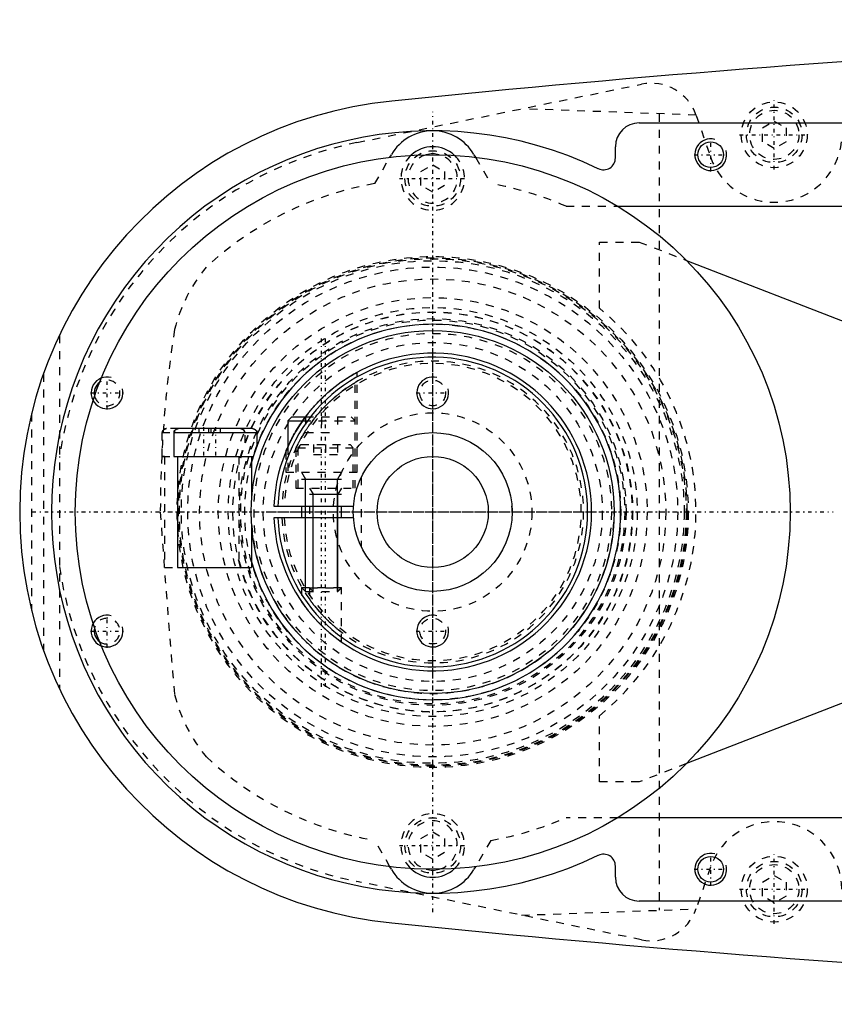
# Model space of a CAD drawing. Extents: x -602 to 139, y -105 to 105.
# Tile 1 of 9: x -602 to -499, y -62 to 62. Entities that reach past the tile are written whole.
import ezdxf

# ---------------------------------------------------------------- set-up
doc = ezdxf.new("R2010")
doc.units = 0
doc.linetypes.add('CENTER', pattern=[1.5, 0.45, -0.5, 0.05, -0.5])
doc.linetypes.add('DASHED', pattern=[2, 1, -1])
for name, color, linetype in [('AM_0', 7, 'CONTINUOUS'), ('AM_10', 7, 'CONTINUOUS'), ('AM_3', 7, 'DASHED'), ('AM_7', 7, 'CENTER')]:
    doc.layers.add(name, color=color, linetype=linetype)

msp = doc.modelspace()

# ---------------------------------------------------------------- linework, layer by layer
at = {"layer": 'AM_0', "color": 7, "linetype": 'CONTINUOUS'}
for p, q in [((-524, 49), (-425, 49)), ((-527, 44.59), (-527, 46)), ((-555.38, 44.68), (-555.19, 45)), ((-544.81, 45), (-544.62, 44.68)), ((-526.7, 38.5), (-433, 38.5)), ((-518.04, 31.68), (-472.56, 13.98)), ((-567.75, 12), (-568.25, 11.5)), ((-568.25, 11.5), (-568.25, 8.18)), ((-568.25, 11.5), (-566.36, 11.5)), ((-567.75, 12), (-566, 12)), ((-582.6, 10), (-582.6, 7)), ((-582.6, 10), (-572.1, 10)), ((-582.5, 10.15), (-582.5, 10.3)), ((-572.69, 10.5), (-582.01, 10.5)), ((-572.15, 10.22), (-572.15, 10)), ((-572.1, 8.42), (-572.1, 10)), ((-582.6, 7), (-572.59, 7)), ((-582.15, 7), (-582.15, -7)), ((-572.8, 7), (-572.8, 1.51)), ((-569.99, 0.75), (-559.97, 0.75)), ((-566.5, 0.75), (-566.5, -0.75)), ((-561.5, -0.75), (-561.5, 0.75)), ((-559.97, -0.75), (-569.99, -0.75)), ((-572.8, -1.51), (-572.8, -7)), ((-582.15, -7), (-572.8, -7)), ((-472.56, -13.98), (-518.04, -31.68)), ((-433, -38.5), (-526.7, -38.5)), ((-527, -46), (-527, -44.59)), ((-555.19, -45), (-555.38, -44.68)), ((-544.62, -44.68), (-544.81, -45)), ((-425, -49), (-524, -49))]:
    msp.add_line(p, q, dxfattribs=at)
for points in [[(-566, 12, 0), (-565.95, 12.07, 0), (-565.85, 12.2, 0), (-565.74, 12.34, 0), (-565.69, 12.4, 0), (-565.64, 12.47, 0), (-565.53, 12.6, 0), (-565.42, 12.73, 0), (-565.31, 12.86, 0), (-565.2, 12.99, 0), (-565.09, 13.12, 0), (-565.04, 13.19, 0), (-564.98, 13.25, 0), (-564.87, 13.38, 0), (-564.75, 13.5, 0), (-564.64, 13.63, 0), (-564.52, 13.75, 0), (-564.41, 13.87, 0), (-564.35, 13.93, 0), (-564.29, 13.99, 0), (-564.17, 14.11, 0), (-564.06, 14.23, 0), (-564, 14.28, 0)], [(-582.5, 10.15, 0), (-582.5, 10.15, 0), (-582.5, 10.16, 0), (-582.49, 10.16, 0), (-582.49, 10.17, 0)], [(-582.44, 10.27, 0), (-582.43, 10.28, 0), (-582.42, 10.31, 0), (-582.4, 10.33, 0), (-582.39, 10.34, 0), (-582.38, 10.35, 0), (-582.36, 10.37, 0), (-582.34, 10.39, 0), (-582.32, 10.4, 0), (-582.29, 10.42, 0), (-582.27, 10.43, 0), (-582.25, 10.44, 0), (-582.24, 10.45, 0), (-582.22, 10.46, 0), (-582.19, 10.47, 0), (-582.17, 10.48, 0), (-582.14, 10.48, 0), (-582.11, 10.49, 0), (-582.1, 10.49, 0), (-582.08, 10.5, 0), (-582.05, 10.5, 0), (-582.03, 10.5, 0), (-582.01, 10.5, 0)], [(-572.69, 10.5, 0), (-572.68, 10.5, 0), (-572.68, 10.5, 0), (-572.67, 10.5, 0), (-572.66, 10.5, 0), (-572.66, 10.5, 0), (-572.65, 10.5, 0), (-572.65, 10.5, 0), (-572.64, 10.5, 0), (-572.63, 10.5, 0), (-572.62, 10.5, 0), (-572.62, 10.5, 0), (-572.62, 10.5, 0), (-572.61, 10.49, 0), (-572.6, 10.49, 0), (-572.6, 10.49, 0), (-572.59, 10.49, 0), (-572.58, 10.49, 0), (-572.58, 10.49, 0), (-572.57, 10.49, 0), (-572.57, 10.49, 0), (-572.56, 10.48, 0), (-572.55, 10.48, 0), (-572.55, 10.48, 0), (-572.54, 10.48, 0), (-572.54, 10.48, 0), (-572.53, 10.48, 0), (-572.53, 10.48, 0), (-572.52, 10.47, 0), (-572.52, 10.47, 0), (-572.51, 10.47, 0), (-572.5, 10.47, 0), (-572.5, 10.46, 0), (-572.49, 10.46, 0), (-572.49, 10.46, 0), (-572.48, 10.46, 0), (-572.48, 10.46, 0), (-572.47, 10.45, 0), (-572.46, 10.45, 0), (-572.46, 10.45, 0), (-572.45, 10.44, 0), (-572.45, 10.44, 0), (-572.44, 10.44, 0), (-572.44, 10.44, 0), (-572.43, 10.43, 0), (-572.42, 10.43, 0), (-572.42, 10.42, 0), (-572.41, 10.42, 0), (-572.41, 10.42, 0), (-572.41, 10.42, 0), (-572.4, 10.41, 0), (-572.39, 10.41, 0), (-572.39, 10.4, 0), (-572.38, 10.4, 0), (-572.38, 10.4, 0), (-572.37, 10.4, 0), (-572.37, 10.39, 0), (-572.36, 10.39, 0), (-572.36, 10.38, 0), (-572.35, 10.38, 0), (-572.35, 10.37, 0), (-572.34, 10.37, 0), (-572.34, 10.37, 0), (-572.34, 10.36, 0), (-572.33, 10.36, 0), (-572.33, 10.35, 0), (-572.33, 10.35, 0), (-572.32, 10.35, 0), (-572.32, 10.34, 0), (-572.31, 10.34, 0), (-572.31, 10.34, 0), (-572.31, 10.33, 0), (-572.3, 10.33, 0), (-572.3, 10.32, 0), (-572.29, 10.32, 0), (-572.29, 10.31, 0), (-572.28, 10.31, 0), (-572.28, 10.3, 0), (-572.28, 10.3, 0), (-572.27, 10.29, 0), (-572.27, 10.29, 0), (-572.26, 10.28, 0), (-572.26, 10.27, 0), (-572.26, 10.27, 0), (-572.26, 10.27, 0), (-572.25, 10.26, 0), (-572.25, 10.25, 0), (-572.24, 10.25, 0), (-572.24, 10.24, 0), (-572.24, 10.23, 0), (-572.24, 10.23, 0), (-572.23, 10.23, 0), (-572.23, 10.22, 0), (-572.23, 10.22, 0), (-572.22, 10.21, 0), (-572.22, 10.2, 0), (-572.22, 10.2, 0), (-572.22, 10.19, 0), (-572.22, 10.19, 0), (-572.21, 10.18, 0), (-572.21, 10.18, 0), (-572.21, 10.17, 0), (-572.21, 10.16, 0), (-572.2, 10.16, 0), (-572.2, 10.15, 0), (-572.2, 10.15, 0), (-572.2, 10.14, 0), (-572.2, 10.13, 0), (-572.2, 10.13, 0), (-572.19, 10.13, 0), (-572.19, 10.12, 0), (-572.19, 10.11, 0), (-572.19, 10.11, 0), (-572.19, 10.11, 0), (-572.19, 10.1, 0), (-572.19, 10.09, 0), (-572.18, 10.08, 0), (-572.18, 10.08, 0), (-572.18, 10.07, 0), (-572.18, 10.07, 0), (-572.18, 10.06, 0), (-572.18, 10.05, 0), (-572.18, 10.05, 0), (-572.18, 10.04, 0), (-572.18, 10.03, 0), (-572.18, 10.02, 0), (-572.18, 10.02, 0), (-572.18, 10.02, 0), (-572.18, 10.01, 0), (-572.18, 10, 0), (-572.18, 10, 0)], [(-568.5, 7.6, 0), (-568.5, 7.6, 0), (-568.5, 7.6, 0), (-568.49, 7.61, 0), (-568.49, 7.62, 0), (-568.49, 7.63, 0), (-568.48, 7.64, 0), (-568.47, 7.67, 0), (-568.46, 7.69, 0), (-568.45, 7.72, 0), (-568.44, 7.75, 0), (-568.43, 7.77, 0), (-568.42, 7.78, 0), (-568.41, 7.82, 0), (-568.39, 7.86, 0), (-568.37, 7.9, 0), (-568.35, 7.95, 0), (-568.33, 8, 0), (-568.32, 8.02, 0), (-568.31, 8.05, 0), (-568.29, 8.1, 0), (-568.26, 8.15, 0), (-568.25, 8.18, 0)], [(-561.5, -16.36, 0), (-561.5, -16.36, 0), (-561.5, -16.36, 0), (-561.51, -16.36, 0), (-561.51, -16.35, 0), (-561.52, -16.35, 0), (-561.53, -16.34, 0), (-561.55, -16.33, 0), (-561.56, -16.32, 0), (-561.59, -16.3, 0), (-561.61, -16.29, 0), (-561.62, -16.28, 0), (-561.64, -16.27, 0), (-561.67, -16.24, 0), (-561.7, -16.22, 0), (-561.73, -16.2, 0), (-561.77, -16.17, 0), (-561.81, -16.14, 0), (-561.83, -16.12, 0), (-561.85, -16.11, 0), (-561.9, -16.08, 0), (-561.94, -16.04, 0), (-561.97, -16.02, 0), (-561.99, -16.01, 0), (-562.04, -15.97, 0), (-562.09, -15.93, 0), (-562.12, -15.91, 0), (-562.14, -15.89, 0), (-562.19, -15.85, 0), (-562.25, -15.81, 0), (-562.3, -15.77, 0), (-562.36, -15.73, 0), (-562.41, -15.68, 0), (-562.44, -15.66, 0), (-562.47, -15.63, 0), (-562.53, -15.59, 0), (-562.59, -15.54, 0), (-562.65, -15.49, 0), (-562.72, -15.44, 0), (-562.78, -15.38, 0), (-562.81, -15.36, 0), (-562.85, -15.33, 0), (-562.91, -15.28, 0), (-562.98, -15.22, 0), (-563.04, -15.16, 0), (-563.11, -15.11, 0), (-563.17, -15.05, 0), (-563.21, -15.02, 0), (-563.24, -14.99, 0), (-563.31, -14.93, 0), (-563.37, -14.87, 0), (-563.44, -14.81, 0), (-563.5, -14.75, 0), (-563.57, -14.69, 0), (-563.6, -14.66, 0), (-563.64, -14.63, 0), (-563.7, -14.57, 0), (-563.77, -14.51, 0), (-563.83, -14.45, 0), (-563.89, -14.39, 0), (-563.95, -14.33, 0), (-563.98, -14.3, 0), (-564.02, -14.27, 0), (-564.08, -14.21, 0), (-564.14, -14.15, 0), (-564.17, -14.12, 0), (-564.2, -14.08, 0), (-564.26, -14.02, 0), (-564.32, -13.96, 0), (-564.35, -13.93, 0), (-564.38, -13.9, 0), (-564.45, -13.83, 0), (-564.51, -13.77, 0), (-564.57, -13.7, 0), (-564.63, -13.64, 0), (-564.69, -13.57, 0), (-564.72, -13.54, 0), (-564.75, -13.5, 0), (-564.81, -13.44, 0), (-564.87, -13.37, 0), (-564.93, -13.31, 0), (-564.99, -13.24, 0), (-565.05, -13.17, 0), (-565.08, -13.14, 0), (-565.11, -13.11, 0), (-565.16, -13.04, 0), (-565.22, -12.98, 0), (-565.27, -12.91, 0), (-565.33, -12.85, 0), (-565.38, -12.78, 0), (-565.41, -12.75, 0), (-565.44, -12.72, 0), (-565.49, -12.65, 0), (-565.54, -12.59, 0), (-565.59, -12.53, 0), (-565.64, -12.47, 0), (-565.69, -12.41, 0), (-565.71, -12.38, 0), (-565.73, -12.35, 0), (-565.78, -12.29, 0), (-565.83, -12.23, 0), (-565.87, -12.17, 0), (-565.91, -12.12, 0), (-565.95, -12.06, 0), (-565.97, -12.03, 0), (-565.99, -12.01, 0), (-566.04, -11.95, 0), (-566.08, -11.9, 0), (-566.1, -11.87, 0), (-566.11, -11.85, 0), (-566.15, -11.79, 0), (-566.19, -11.74, 0), (-566.21, -11.72, 0), (-566.23, -11.69, 0), (-566.26, -11.65, 0), (-566.29, -11.6, 0), (-566.32, -11.56, 0), (-566.35, -11.52, 0), (-566.38, -11.48, 0), (-566.39, -11.46, 0), (-566.4, -11.45, 0), (-566.42, -11.42, 0), (-566.44, -11.39, 0), (-566.46, -11.37, 0), (-566.47, -11.34, 0), (-566.48, -11.33, 0), (-566.49, -11.32, 0), (-566.49, -11.32, 0), (-566.5, -11.31, 0), (-566.5, -11.3, 0), (-566.5, -11.3, 0)]]:
    msp.add_polyline3d(points, dxfattribs=at)
for centre, radius in [((-515, 45), 1.62), ((-550, 0), 45), ((-550, 0), 22.85), ((-550, 0), 10), ((-550, 0), 7), ((-515, -45), 1.62)]:
    msp.add_circle(centre, radius, dxfattribs=at)
for centre, radius, start, end in [((-352.42, -1937.95), 2000, 90.38915, 95.81789), ((-550, 0), 52, 95.6838, 264.3162), ((-524, 46), 3, 90, 180), ((-550, 0), 48, 64.2565, 295.7435), ((-550, 42), 6, 30.032, 149.968), ((-550, 42), 4, 46.8166, 133.1834), ((-550, 42), 3.1, 74.8839, 105.1161), ((-528.5, 44.59), 1.5, 244.2565, 0), ((-550, 0), 23.65, 195.4078, 164.5922), ((-550, 0), 20, 182.1491, 177.8509), ((-550, 0), 19.5, 182.2042, 177.7958), ((-591, 15), 1.62, 125.21, 194.5995), ((-582.1, 10), 0.5, 143.1301, 180), ((-572.6, 10), 0.5, 0, 25.8419), ((-591, -15), 1.62, 165.4005, 234.79), ((-528.5, -44.59), 1.5, 0, 115.7435), ((-550, -42), 6, 210.032, 329.968), ((-550, -42), 4, 226.8166, 313.1834), ((-550, -42), 3.1, 254.8839, 285.1161), ((-524, -46), 3, 180, 270), ((-352.42, 1937.95), 2000, 264.18211, 269.61085)]:
    msp.add_arc(centre, radius, start, end, dxfattribs=at)
at = {"layer": 'AM_10', "color": 7, "linetype": 'CONTINUOUS'}
for p, q in [((-566.5, 5), (-566.01, 4.15)), ((-561.5, 5), (-561.99, 4.15)), ((-566.5, 4.15), (-561.5, 4.15)), ((-566.01, -10), (-566.01, 4.15)), ((-561.99, -10), (-561.99, 4.15)), ((-565.5, 3), (-565.07, 2.26)), ((-561.5, 3), (-561.93, 2.26)), ((-565.5, 2.26), (-561.5, 2.26)), ((-565.07, -10), (-565.07, 2.26)), ((-561.93, -10), (-561.93, 2.26))]:
    msp.add_line(p, q, dxfattribs=at)
for centre in [(-515, 45), (-591, 15), (-550, 15), (-591, -15), (-550, -15), (-515, -45)]:
    msp.add_arc(centre, 2, 75, 15, dxfattribs=at)
at = {"layer": 'AM_3', "color": 6, "linetype": 'DASHED'}
for p, q in [((-559.54, 46.53), (-523.7, 53.88)), ((-516.84, 49.99), (-538.83, 50.78)), ((-521.5, 50.13), (-521.5, -50.13)), ((-516.82, 49.95), (-515.04, 44.74)), ((-508.5, 48.37), (-507, 49.23)), ((-508.5, 46.63), (-508.5, 48.37)), ((-507, 49.23), (-505.5, 48.37)), ((-505.5, 48.37), (-505.5, 46.63)), ((-507, 45.77), (-508.5, 46.63)), ((-505.5, 46.63), (-507, 45.77)), ((-557.3, 41.36), (-555.38, 44.68)), ((-544.62, 44.68), (-542.7, 41.36)), ((-551.5, 42.87), (-550, 43.73)), ((-550, 43.73), (-548.5, 42.87)), ((-551.5, 41.13), (-551.5, 42.87)), ((-548.5, 42.87), (-548.5, 41.13)), ((-550, 40.27), (-551.5, 41.13)), ((-548.5, 41.13), (-550, 40.27)), ((-533.21, 38.5), (-526.7, 38.5)), ((-529, 34), (-524, 34)), ((-529, 25.65), (-529, 34)), ((-524, 34), (-518.04, 31.68)), ((-597, 22.25), (-597, -22.25)), ((-599, 17.41), (-599, -17.41)), ((-559.5, 5), (-559.5, 17.6)), ((-559.75, 3), (-559.75, 16.31)), ((-600.5, 12.4), (-600.5, -12.4)), ((-566.36, 11.5), (-559.75, 11.5)), ((-566, 12), (-560.25, 12)), ((-566, 12), (-566, 10)), ((-564, 12), (-564, 10)), ((-562, 12), (-562, 10)), ((-559.75, 11.5), (-560.25, 12)), ((-584.1, 10), (-584.1, 7)), ((-584.1, 10), (-582.6, 10)), ((-584.02, 10), (-584.1, 10)), ((-584.02, 10.01), (-584.02, 10)), ((-582.01, 10.5), (-583.51, 10.5)), ((-582.5, 10.15), (-582.5, 10)), ((-579.45, 10.5), (-579.45, 10)), ((-578.25, 10.5), (-578.25, 10)), ((-577.95, 10.5), (-577.95, 10)), ((-576.75, 10.5), (-576.75, 10)), ((-573.6, 8.69), (-573.6, 10)), ((-566, 10), (-562, 10)), ((-568.5, 7.6), (-568.5, 5)), ((-568.25, 8.18), (-568.25, 5)), ((-567.25, 7.96), (-567.25, 3)), ((-566.6, 8.5), (-567, 8.1)), ((-567, 8.1), (-567, 3)), ((-567, 8.1), (-560, 8.1)), ((-566.6, 8.5), (-560.4, 8.5)), ((-565, 8.5), (-565, 7.25)), ((-563.5, 8.5), (-563.5, 7.25)), ((-562, 8.5), (-562, 7.25)), ((-560, 8.1), (-560.4, 8.5)), ((-560, 3), (-560, 8.1)), ((-584.1, 7), (-582.15, 7)), ((-583.75, 7), (-584.1, 7)), ((-583.75, 7), (-583.75, -7)), ((-574.4, 7), (-574.4, -7)), ((-565, 7.25), (-562, 7.25)), ((-568.5, 5), (-559.5, 5)), ((-559, 4.36), (-559, -4.36)), ((-567.25, 3), (-559.75, 3)), ((-568.99, 0.75), (-568.68, 0.75)), ((-565.5, 0.75), (-565.5, -0.75)), ((-568.68, -0.75), (-568.99, -0.75)), ((-583.75, -7), (-582.15, -7)), ((-566.5, -9.51), (-566.5, -11.3)), ((-566.5, -9.51), (-566.01, -10)), ((-566.5, -9.51), (-561.5, -9.51)), ((-565.5, -9.57), (-565.5, -10.99)), ((-565.5, -9.57), (-565.07, -10)), ((-565.5, -9.57), (-561.5, -9.57)), ((-561.99, -10), (-561.5, -9.51)), ((-561.93, -10), (-561.5, -9.57)), ((-561.5, -16.36), (-561.5, -9.51)), ((-566.01, -10), (-561.93, -10)), ((-529, -34), (-529, -25.65)), ((-518.04, -31.68), (-524, -34)), ((-524, -34), (-529, -34)), ((-526.7, -38.5), (-533.21, -38.5)), ((-551.5, -41.13), (-550, -40.27)), ((-550, -40.27), (-548.5, -41.13)), ((-555.38, -44.68), (-557.3, -41.36)), ((-551.5, -42.87), (-551.5, -41.13)), ((-548.5, -41.13), (-548.5, -42.87)), ((-542.7, -41.36), (-544.62, -44.68)), ((-550, -43.73), (-551.5, -42.87)), ((-548.5, -42.87), (-550, -43.73)), ((-515.04, -44.74), (-516.82, -49.95)), ((-508.5, -46.63), (-507, -45.77)), ((-507, -45.77), (-505.5, -46.63)), ((-523.7, -53.88), (-559.54, -46.53)), ((-508.5, -48.37), (-508.5, -46.63)), ((-505.5, -46.63), (-505.5, -48.37)), ((-507, -49.23), (-508.5, -48.37)), ((-505.5, -48.37), (-507, -49.23)), ((-538.83, -50.78), (-516.84, -49.99))]:
    msp.add_line(p, q, dxfattribs=at)
for points in [[(-564, 14.28, 0), (-563.85, 14.43, 0), (-563.52, 14.73, 0), (-563.19, 15.03, 0), (-563.02, 15.18, 0), (-562.85, 15.32, 0), (-562.65, 15.49, 0), (-562.6, 15.53, 0), (-562.54, 15.58, 0), (-562.51, 15.6, 0), (-562.48, 15.63, 0), (-562.43, 15.67, 0), (-562.37, 15.72, 0), (-562.31, 15.76, 0), (-562.26, 15.81, 0), (-562.2, 15.85, 0), (-562.17, 15.87, 0), (-562.14, 15.89, 0), (-562.09, 15.94, 0), (-562.03, 15.98, 0), (-561.97, 16.02, 0), (-561.92, 16.06, 0), (-561.86, 16.1, 0), (-561.83, 16.12, 0), (-561.81, 16.14, 0), (-561.75, 16.18, 0), (-561.7, 16.22, 0), (-561.64, 16.26, 0), (-561.59, 16.3, 0), (-561.53, 16.34, 0), (-561.51, 16.36, 0), (-561.48, 16.38, 0), (-561.43, 16.41, 0), (-561.37, 16.45, 0), (-561.32, 16.49, 0), (-561.27, 16.52, 0), (-561.22, 16.56, 0), (-561.19, 16.57, 0), (-561.17, 16.59, 0), (-561.12, 16.62, 0), (-561.07, 16.66, 0), (-561.04, 16.67, 0), (-561.02, 16.69, 0), (-560.97, 16.72, 0), (-560.92, 16.75, 0), (-560.9, 16.77, 0), (-560.88, 16.78, 0), (-560.83, 16.81, 0), (-560.78, 16.84, 0), (-560.74, 16.87, 0), (-560.69, 16.9, 0), (-560.65, 16.93, 0), (-560.63, 16.94, 0), (-560.6, 16.96, 0), (-560.56, 16.98, 0), (-560.52, 17.01, 0), (-560.47, 17.04, 0), (-560.43, 17.06, 0), (-560.39, 17.09, 0), (-560.37, 17.1, 0), (-560.35, 17.11, 0), (-560.31, 17.14, 0), (-560.27, 17.16, 0), (-560.23, 17.19, 0), (-560.19, 17.21, 0), (-560.15, 17.23, 0), (-560.14, 17.24, 0), (-560.12, 17.25, 0), (-560.08, 17.27, 0), (-560.05, 17.29, 0), (-560.01, 17.31, 0), (-559.98, 17.33, 0), (-559.95, 17.35, 0), (-559.93, 17.36, 0), (-559.92, 17.37, 0), (-559.89, 17.39, 0), (-559.86, 17.4, 0), (-559.83, 17.42, 0), (-559.8, 17.43, 0), (-559.77, 17.45, 0), (-559.76, 17.46, 0), (-559.75, 17.46, 0), (-559.73, 17.48, 0), (-559.7, 17.49, 0), (-559.69, 17.49, 0), (-559.68, 17.5, 0), (-559.66, 17.51, 0), (-559.64, 17.52, 0), (-559.63, 17.53, 0), (-559.62, 17.53, 0), (-559.61, 17.54, 0), (-559.59, 17.55, 0), (-559.58, 17.56, 0), (-559.56, 17.56, 0), (-559.55, 17.57, 0), (-559.55, 17.57, 0), (-559.54, 17.58, 0), (-559.53, 17.58, 0), (-559.52, 17.59, 0), (-559.52, 17.59, 0), (-559.51, 17.59, 0), (-559.51, 17.6, 0), (-559.51, 17.6, 0), (-559.5, 17.6, 0), (-559.5, 17.6, 0), (-559.5, 17.6, 0), (-559.5, 17.6, 0)], [(-564.73, 12, 0), (-564.58, 12.19, 0), (-564.26, 12.55, 0), (-563.94, 12.91, 0), (-563.78, 13.08, 0), (-563.62, 13.25, 0), (-563.43, 13.44, 0), (-563.38, 13.49, 0), (-563.32, 13.55, 0), (-563.29, 13.58, 0), (-563.27, 13.6, 0), (-563.21, 13.66, 0), (-563.15, 13.71, 0), (-563.09, 13.77, 0), (-563.04, 13.82, 0), (-562.98, 13.88, 0), (-562.95, 13.9, 0), (-562.92, 13.93, 0), (-562.86, 13.99, 0), (-562.8, 14.04, 0), (-562.74, 14.09, 0), (-562.68, 14.15, 0), (-562.62, 14.2, 0), (-562.59, 14.23, 0), (-562.56, 14.25, 0), (-562.5, 14.31, 0), (-562.44, 14.36, 0), (-562.38, 14.41, 0), (-562.32, 14.46, 0), (-562.26, 14.51, 0), (-562.23, 14.54, 0), (-562.2, 14.56, 0), (-562.14, 14.61, 0), (-562.08, 14.66, 0), (-562.02, 14.71, 0), (-561.96, 14.76, 0), (-561.9, 14.81, 0), (-561.87, 14.83, 0), (-561.84, 14.86, 0), (-561.78, 14.9, 0), (-561.73, 14.95, 0), (-561.7, 14.97, 0), (-561.67, 15, 0), (-561.61, 15.04, 0), (-561.55, 15.09, 0), (-561.52, 15.11, 0), (-561.49, 15.13, 0), (-561.44, 15.17, 0), (-561.38, 15.21, 0), (-561.32, 15.26, 0), (-561.27, 15.3, 0), (-561.21, 15.34, 0), (-561.19, 15.36, 0), (-561.16, 15.38, 0), (-561.11, 15.42, 0), (-561.05, 15.45, 0), (-561, 15.49, 0), (-560.95, 15.53, 0), (-560.9, 15.56, 0), (-560.88, 15.58, 0), (-560.85, 15.6, 0), (-560.8, 15.63, 0), (-560.76, 15.66, 0), (-560.71, 15.7, 0), (-560.66, 15.73, 0), (-560.62, 15.76, 0), (-560.59, 15.77, 0), (-560.57, 15.79, 0), (-560.52, 15.82, 0), (-560.48, 15.85, 0), (-560.44, 15.88, 0), (-560.39, 15.9, 0), (-560.35, 15.93, 0), (-560.33, 15.94, 0), (-560.31, 15.96, 0), (-560.27, 15.98, 0), (-560.23, 16.01, 0), (-560.2, 16.03, 0), (-560.16, 16.05, 0), (-560.13, 16.08, 0), (-560.11, 16.09, 0), (-560.09, 16.1, 0), (-560.06, 16.12, 0), (-560.03, 16.14, 0), (-560.02, 16.15, 0), (-560, 16.15, 0), (-559.97, 16.17, 0), (-559.95, 16.19, 0), (-559.93, 16.2, 0), (-559.92, 16.2, 0), (-559.9, 16.22, 0), (-559.88, 16.23, 0), (-559.86, 16.24, 0), (-559.84, 16.25, 0), (-559.82, 16.26, 0), (-559.82, 16.27, 0), (-559.81, 16.27, 0), (-559.8, 16.28, 0), (-559.78, 16.29, 0), (-559.77, 16.29, 0), (-559.77, 16.3, 0), (-559.76, 16.3, 0), (-559.76, 16.3, 0), (-559.75, 16.3, 0), (-559.75, 16.31, 0), (-559.75, 16.31, 0), (-559.75, 16.31, 0)], [(-568.25, 8.18, 0), (-568.21, 8.27, 0), (-568.13, 8.44, 0), (-568.04, 8.63, 0), (-567.99, 8.73, 0), (-567.95, 8.83, 0), (-567.84, 9.03, 0), (-567.74, 9.24, 0), (-567.63, 9.45, 0), (-567.51, 9.66, 0), (-567.4, 9.87, 0), (-567.33, 9.98, 0), (-567.27, 10.08, 0), (-567.14, 10.3, 0), (-567.01, 10.52, 0), (-566.87, 10.75, 0), (-566.72, 10.97, 0), (-566.57, 11.2, 0), (-566.49, 11.31, 0), (-566.41, 11.43, 0), (-566.25, 11.66, 0), (-566.09, 11.89, 0), (-566, 12, 0)], [(-566, 10.25, 0), (-565.97, 10.29, 0), (-565.91, 10.39, 0), (-565.85, 10.48, 0), (-565.81, 10.53, 0), (-565.78, 10.58, 0), (-565.72, 10.68, 0), (-565.65, 10.78, 0), (-565.58, 10.87, 0), (-565.51, 10.97, 0), (-565.44, 11.07, 0), (-565.41, 11.12, 0), (-565.37, 11.17, 0), (-565.3, 11.27, 0), (-565.23, 11.36, 0), (-565.15, 11.46, 0), (-565.08, 11.56, 0), (-565, 11.66, 0), (-564.96, 11.71, 0), (-564.93, 11.76, 0), (-564.85, 11.85, 0), (-564.77, 11.95, 0), (-564.73, 12, 0)], [(-584.02, 10, 0), (-584.02, 10, 0), (-584.02, 10.01, 0), (-584.02, 10.02, 0), (-584.02, 10.02, 0), (-584.02, 10.02, 0), (-584.02, 10.03, 0), (-584.02, 10.04, 0), (-584.02, 10.05, 0), (-584.02, 10.05, 0), (-584.02, 10.06, 0), (-584.02, 10.07, 0), (-584.02, 10.07, 0), (-584.02, 10.08, 0), (-584.02, 10.08, 0), (-584.01, 10.09, 0), (-584.01, 10.1, 0), (-584.01, 10.11, 0), (-584.01, 10.11, 0), (-584.01, 10.11, 0), (-584.01, 10.12, 0), (-584.01, 10.13, 0), (-584, 10.13, 0), (-584, 10.13, 0), (-584, 10.14, 0), (-584, 10.15, 0), (-584, 10.15, 0), (-584, 10.16, 0), (-583.99, 10.16, 0), (-583.99, 10.17, 0), (-583.99, 10.18, 0), (-583.99, 10.18, 0), (-583.98, 10.19, 0), (-583.98, 10.19, 0), (-583.98, 10.2, 0), (-583.98, 10.2, 0), (-583.98, 10.21, 0), (-583.97, 10.22, 0), (-583.97, 10.22, 0), (-583.97, 10.23, 0), (-583.96, 10.23, 0), (-583.96, 10.23, 0), (-583.96, 10.24, 0), (-583.96, 10.25, 0), (-583.95, 10.25, 0), (-583.95, 10.26, 0), (-583.94, 10.27, 0), (-583.94, 10.27, 0), (-583.94, 10.27, 0), (-583.94, 10.28, 0), (-583.93, 10.29, 0), (-583.93, 10.29, 0), (-583.92, 10.3, 0), (-583.92, 10.3, 0), (-583.92, 10.31, 0), (-583.91, 10.31, 0), (-583.91, 10.32, 0), (-583.9, 10.32, 0), (-583.9, 10.33, 0), (-583.89, 10.33, 0), (-583.89, 10.34, 0), (-583.89, 10.34, 0), (-583.88, 10.34, 0), (-583.88, 10.35, 0), (-583.87, 10.35, 0), (-583.87, 10.35, 0), (-583.87, 10.36, 0), (-583.86, 10.36, 0), (-583.86, 10.37, 0), (-583.86, 10.37, 0), (-583.85, 10.37, 0), (-583.85, 10.38, 0), (-583.84, 10.38, 0), (-583.84, 10.39, 0), (-583.83, 10.39, 0), (-583.83, 10.4, 0), (-583.82, 10.4, 0), (-583.82, 10.4, 0), (-583.81, 10.4, 0), (-583.81, 10.41, 0), (-583.8, 10.41, 0), (-583.79, 10.42, 0), (-583.79, 10.42, 0), (-583.79, 10.42, 0), (-583.78, 10.42, 0), (-583.78, 10.43, 0), (-583.77, 10.43, 0), (-583.76, 10.44, 0), (-583.76, 10.44, 0), (-583.75, 10.44, 0), (-583.75, 10.44, 0), (-583.74, 10.45, 0), (-583.74, 10.45, 0), (-583.73, 10.45, 0), (-583.72, 10.46, 0), (-583.72, 10.46, 0), (-583.71, 10.46, 0), (-583.71, 10.46, 0), (-583.7, 10.46, 0), (-583.7, 10.47, 0), (-583.69, 10.47, 0), (-583.68, 10.47, 0), (-583.68, 10.47, 0), (-583.67, 10.48, 0), (-583.67, 10.48, 0), (-583.66, 10.48, 0), (-583.66, 10.48, 0), (-583.65, 10.48, 0), (-583.65, 10.48, 0), (-583.64, 10.48, 0), (-583.63, 10.49, 0), (-583.63, 10.49, 0), (-583.62, 10.49, 0), (-583.62, 10.49, 0), (-583.61, 10.49, 0), (-583.6, 10.49, 0), (-583.6, 10.49, 0), (-583.59, 10.49, 0), (-583.58, 10.5, 0), (-583.58, 10.5, 0), (-583.58, 10.5, 0), (-583.57, 10.5, 0), (-583.56, 10.5, 0), (-583.55, 10.5, 0), (-583.55, 10.5, 0), (-583.54, 10.5, 0), (-583.54, 10.5, 0), (-583.53, 10.5, 0), (-583.52, 10.5, 0), (-583.52, 10.5, 0), (-583.51, 10.5, 0)], [(-583.93, 10.28, 0), (-583.94, 10.28, 0), (-583.95, 10.26, 0), (-583.96, 10.25, 0), (-583.96, 10.24, 0), (-583.96, 10.23, 0), (-583.97, 10.22, 0), (-583.98, 10.2, 0), (-583.98, 10.19, 0), (-583.99, 10.17, 0), (-584, 10.16, 0), (-584, 10.15, 0), (-584, 10.14, 0), (-584.01, 10.13, 0), (-584.01, 10.11, 0), (-584.01, 10.09, 0), (-584.02, 10.07, 0), (-584.02, 10.06, 0), (-584.02, 10.05, 0), (-584.02, 10.04, 0), (-584.02, 10.02, 0), (-584.02, 10.01, 0), (-584.02, 10, 0)], [(-584.01, 10.09, 0), (-584.02, 10.07, 0), (-584.02, 10.05, 0), (-584.02, 10.02, 0), (-584.02, 10.01, 0)], [(-583.93, 10.28, 0), (-583.94, 10.28, 0), (-583.94, 10.27, 0), (-583.95, 10.26, 0), (-583.95, 10.25, 0), (-583.96, 10.25, 0), (-583.96, 10.24, 0), (-583.97, 10.23, 0), (-583.97, 10.22, 0), (-583.98, 10.21, 0), (-583.98, 10.19, 0), (-583.98, 10.19, 0), (-583.99, 10.18, 0), (-583.99, 10.17, 0), (-583.99, 10.16, 0), (-584, 10.15, 0), (-584, 10.14, 0), (-584.01, 10.13, 0), (-584.01, 10.12, 0), (-584.01, 10.12, 0), (-584.01, 10.1, 0), (-584.01, 10.09, 0), (-584.01, 10.09, 0)], [(-583.51, 10.5, 0), (-583.53, 10.5, 0), (-583.55, 10.5, 0), (-583.58, 10.5, 0), (-583.59, 10.49, 0), (-583.61, 10.49, 0), (-583.64, 10.49, 0), (-583.66, 10.48, 0), (-583.69, 10.47, 0), (-583.71, 10.46, 0), (-583.74, 10.45, 0), (-583.75, 10.44, 0), (-583.76, 10.44, 0), (-583.79, 10.42, 0), (-583.81, 10.41, 0), (-583.83, 10.39, 0), (-583.85, 10.37, 0), (-583.87, 10.36, 0), (-583.88, 10.35, 0), (-583.89, 10.34, 0), (-583.91, 10.32, 0), (-583.92, 10.3, 0), (-583.93, 10.28, 0)], [(-583.77, 10.43, 0), (-583.78, 10.43, 0), (-583.79, 10.42, 0), (-583.8, 10.41, 0), (-583.8, 10.41, 0), (-583.81, 10.41, 0), (-583.82, 10.4, 0), (-583.83, 10.39, 0), (-583.84, 10.38, 0), (-583.85, 10.38, 0), (-583.86, 10.37, 0), (-583.86, 10.36, 0), (-583.87, 10.36, 0), (-583.87, 10.35, 0), (-583.88, 10.34, 0), (-583.89, 10.34, 0), (-583.9, 10.33, 0), (-583.91, 10.32, 0), (-583.91, 10.31, 0), (-583.91, 10.31, 0), (-583.92, 10.3, 0), (-583.93, 10.29, 0), (-583.93, 10.28, 0)], [(-583.74, 10.45, 0), (-583.75, 10.45, 0), (-583.76, 10.44, 0), (-583.77, 10.43, 0), (-583.77, 10.43, 0)], [(-583.51, 10.5, 0), (-583.52, 10.5, 0), (-583.53, 10.5, 0), (-583.55, 10.5, 0), (-583.55, 10.5, 0), (-583.56, 10.5, 0), (-583.57, 10.5, 0), (-583.58, 10.5, 0), (-583.6, 10.49, 0), (-583.61, 10.49, 0), (-583.62, 10.49, 0), (-583.63, 10.49, 0), (-583.64, 10.49, 0), (-583.65, 10.48, 0), (-583.66, 10.48, 0), (-583.68, 10.47, 0), (-583.69, 10.47, 0), (-583.7, 10.47, 0), (-583.71, 10.46, 0), (-583.71, 10.46, 0), (-583.72, 10.46, 0), (-583.73, 10.45, 0), (-583.74, 10.45, 0)], [(-582.49, 10.17, 0), (-582.49, 10.17, 0), (-582.49, 10.17, 0), (-582.49, 10.18, 0), (-582.49, 10.18, 0), (-582.49, 10.19, 0), (-582.48, 10.19, 0), (-582.48, 10.2, 0), (-582.48, 10.2, 0), (-582.48, 10.21, 0), (-582.47, 10.22, 0), (-582.47, 10.22, 0), (-582.47, 10.22, 0), (-582.47, 10.23, 0), (-582.46, 10.23, 0), (-582.46, 10.24, 0), (-582.46, 10.25, 0), (-582.45, 10.25, 0), (-582.45, 10.25, 0), (-582.45, 10.26, 0), (-582.45, 10.26, 0), (-582.44, 10.27, 0), (-582.44, 10.27, 0)], [(-574.19, 10.5, 0), (-574.18, 10.5, 0), (-574.18, 10.5, 0), (-574.17, 10.5, 0), (-574.16, 10.5, 0), (-574.16, 10.5, 0), (-574.15, 10.5, 0), (-574.15, 10.5, 0), (-574.14, 10.5, 0), (-574.13, 10.5, 0), (-574.12, 10.5, 0), (-574.12, 10.5, 0), (-574.12, 10.5, 0), (-574.11, 10.49, 0), (-574.1, 10.49, 0), (-574.1, 10.49, 0), (-574.09, 10.49, 0), (-574.08, 10.49, 0), (-574.08, 10.49, 0), (-574.07, 10.49, 0), (-574.07, 10.49, 0), (-574.06, 10.48, 0), (-574.05, 10.48, 0), (-574.05, 10.48, 0), (-574.04, 10.48, 0), (-574.04, 10.48, 0), (-574.03, 10.48, 0), (-574.03, 10.48, 0), (-574.02, 10.47, 0), (-574.02, 10.47, 0), (-574.01, 10.47, 0), (-574, 10.47, 0), (-574, 10.46, 0), (-573.99, 10.46, 0), (-573.99, 10.46, 0), (-573.98, 10.46, 0), (-573.98, 10.46, 0), (-573.97, 10.45, 0), (-573.96, 10.45, 0), (-573.96, 10.45, 0), (-573.95, 10.44, 0), (-573.95, 10.44, 0), (-573.94, 10.44, 0), (-573.94, 10.44, 0), (-573.93, 10.43, 0), (-573.92, 10.43, 0), (-573.92, 10.42, 0), (-573.91, 10.42, 0), (-573.91, 10.42, 0), (-573.91, 10.42, 0), (-573.9, 10.41, 0), (-573.89, 10.41, 0), (-573.89, 10.4, 0), (-573.88, 10.4, 0), (-573.88, 10.4, 0), (-573.87, 10.4, 0), (-573.87, 10.39, 0), (-573.86, 10.39, 0), (-573.86, 10.38, 0), (-573.85, 10.38, 0), (-573.85, 10.37, 0), (-573.84, 10.37, 0), (-573.84, 10.37, 0), (-573.84, 10.36, 0), (-573.83, 10.36, 0), (-573.83, 10.35, 0), (-573.83, 10.35, 0), (-573.82, 10.35, 0), (-573.82, 10.34, 0), (-573.81, 10.34, 0), (-573.81, 10.34, 0), (-573.81, 10.33, 0), (-573.8, 10.33, 0), (-573.8, 10.32, 0), (-573.79, 10.32, 0), (-573.79, 10.31, 0), (-573.78, 10.31, 0), (-573.78, 10.3, 0), (-573.78, 10.3, 0), (-573.77, 10.29, 0), (-573.77, 10.29, 0), (-573.76, 10.28, 0), (-573.76, 10.27, 0), (-573.76, 10.27, 0), (-573.76, 10.27, 0), (-573.75, 10.26, 0), (-573.75, 10.25, 0), (-573.74, 10.25, 0), (-573.74, 10.24, 0), (-573.74, 10.23, 0), (-573.74, 10.23, 0), (-573.73, 10.23, 0), (-573.73, 10.22, 0), (-573.73, 10.22, 0), (-573.72, 10.21, 0), (-573.72, 10.2, 0), (-573.72, 10.2, 0), (-573.72, 10.19, 0), (-573.72, 10.19, 0), (-573.71, 10.18, 0), (-573.71, 10.18, 0), (-573.71, 10.17, 0), (-573.71, 10.16, 0), (-573.7, 10.16, 0), (-573.7, 10.15, 0), (-573.7, 10.15, 0), (-573.7, 10.14, 0), (-573.7, 10.13, 0), (-573.7, 10.13, 0), (-573.69, 10.13, 0), (-573.69, 10.12, 0), (-573.69, 10.11, 0), (-573.69, 10.11, 0), (-573.69, 10.11, 0), (-573.69, 10.1, 0), (-573.69, 10.09, 0), (-573.68, 10.08, 0), (-573.68, 10.08, 0), (-573.68, 10.07, 0), (-573.68, 10.07, 0), (-573.68, 10.06, 0), (-573.68, 10.05, 0), (-573.68, 10.05, 0), (-573.68, 10.04, 0), (-573.68, 10.03, 0), (-573.68, 10.02, 0), (-573.68, 10.02, 0), (-573.68, 10.02, 0), (-573.68, 10.01, 0), (-573.68, 10, 0), (-573.68, 10, 0)], [(-574.19, 10.5, 0), (-574.18, 10.5, 0), (-574.18, 10.5, 0), (-574.17, 10.5, 0), (-574.16, 10.5, 0), (-574.16, 10.5, 0), (-574.15, 10.5, 0), (-574.15, 10.5, 0), (-574.14, 10.5, 0), (-574.13, 10.5, 0), (-574.12, 10.5, 0), (-574.12, 10.5, 0), (-574.12, 10.5, 0), (-574.11, 10.49, 0), (-574.1, 10.49, 0), (-574.1, 10.49, 0), (-574.09, 10.49, 0), (-574.08, 10.49, 0), (-574.08, 10.49, 0), (-574.07, 10.49, 0), (-574.07, 10.49, 0), (-574.06, 10.48, 0), (-574.05, 10.48, 0), (-574.05, 10.48, 0), (-574.04, 10.48, 0), (-574.04, 10.48, 0), (-574.03, 10.48, 0), (-574.03, 10.48, 0), (-574.02, 10.47, 0), (-574.02, 10.47, 0), (-574.01, 10.47, 0), (-574, 10.47, 0), (-574, 10.46, 0), (-573.99, 10.46, 0), (-573.99, 10.46, 0), (-573.98, 10.46, 0), (-573.98, 10.46, 0), (-573.97, 10.45, 0), (-573.96, 10.45, 0), (-573.96, 10.45, 0), (-573.95, 10.44, 0), (-573.95, 10.44, 0), (-573.94, 10.44, 0), (-573.94, 10.44, 0), (-573.93, 10.43, 0), (-573.92, 10.43, 0), (-573.92, 10.42, 0), (-573.91, 10.42, 0), (-573.91, 10.42, 0), (-573.91, 10.42, 0), (-573.9, 10.41, 0), (-573.89, 10.41, 0), (-573.89, 10.4, 0), (-573.88, 10.4, 0), (-573.88, 10.4, 0), (-573.87, 10.4, 0), (-573.87, 10.39, 0), (-573.86, 10.39, 0), (-573.86, 10.38, 0), (-573.85, 10.38, 0), (-573.85, 10.37, 0), (-573.84, 10.37, 0), (-573.84, 10.37, 0), (-573.84, 10.36, 0), (-573.83, 10.36, 0), (-573.83, 10.35, 0), (-573.83, 10.35, 0), (-573.82, 10.35, 0), (-573.82, 10.34, 0), (-573.81, 10.34, 0), (-573.81, 10.34, 0), (-573.81, 10.33, 0), (-573.8, 10.33, 0), (-573.8, 10.32, 0), (-573.79, 10.32, 0), (-573.79, 10.31, 0), (-573.78, 10.31, 0), (-573.78, 10.3, 0), (-573.78, 10.3, 0), (-573.77, 10.29, 0), (-573.77, 10.29, 0), (-573.76, 10.28, 0), (-573.76, 10.27, 0), (-573.76, 10.27, 0), (-573.76, 10.27, 0), (-573.75, 10.26, 0), (-573.75, 10.25, 0), (-573.74, 10.25, 0), (-573.74, 10.24, 0), (-573.74, 10.23, 0), (-573.74, 10.23, 0), (-573.73, 10.23, 0), (-573.73, 10.22, 0), (-573.73, 10.22, 0), (-573.72, 10.21, 0), (-573.72, 10.2, 0), (-573.72, 10.2, 0), (-573.72, 10.19, 0), (-573.72, 10.19, 0), (-573.71, 10.18, 0), (-573.71, 10.18, 0), (-573.71, 10.17, 0), (-573.71, 10.16, 0), (-573.7, 10.16, 0), (-573.7, 10.15, 0), (-573.7, 10.15, 0), (-573.7, 10.14, 0), (-573.7, 10.13, 0), (-573.7, 10.13, 0), (-573.69, 10.13, 0), (-573.69, 10.12, 0), (-573.69, 10.11, 0), (-573.69, 10.11, 0), (-573.69, 10.11, 0), (-573.69, 10.1, 0), (-573.69, 10.09, 0), (-573.68, 10.08, 0), (-573.68, 10.08, 0), (-573.68, 10.07, 0), (-573.68, 10.07, 0), (-573.68, 10.06, 0), (-573.68, 10.05, 0), (-573.68, 10.05, 0), (-573.68, 10.04, 0), (-573.68, 10.03, 0), (-573.68, 10.02, 0), (-573.68, 10.02, 0), (-573.68, 10.02, 0), (-573.68, 10.01, 0), (-573.68, 10, 0), (-573.68, 10, 0)], [(-574.06, 10.49, 0), (-574.07, 10.49, 0), (-574.07, 10.49, 0), (-574.08, 10.49, 0), (-574.08, 10.49, 0), (-574.09, 10.49, 0), (-574.09, 10.49, 0), (-574.1, 10.49, 0), (-574.11, 10.49, 0), (-574.11, 10.5, 0), (-574.12, 10.5, 0), (-574.13, 10.5, 0), (-574.13, 10.5, 0), (-574.14, 10.5, 0), (-574.14, 10.5, 0), (-574.15, 10.5, 0), (-574.16, 10.5, 0), (-574.16, 10.5, 0), (-574.17, 10.5, 0), (-574.17, 10.5, 0), (-574.18, 10.5, 0), (-574.18, 10.5, 0), (-574.19, 10.5, 0)], [(-574.03, 10.47, 0), (-574.03, 10.48, 0), (-574.04, 10.48, 0), (-574.06, 10.48, 0), (-574.06, 10.49, 0)], [(-573.89, 10.41, 0), (-573.9, 10.41, 0), (-573.91, 10.42, 0), (-573.91, 10.42, 0), (-573.92, 10.42, 0), (-573.92, 10.43, 0), (-573.93, 10.43, 0), (-573.93, 10.43, 0), (-573.94, 10.44, 0), (-573.95, 10.44, 0), (-573.96, 10.45, 0), (-573.96, 10.45, 0), (-573.96, 10.45, 0), (-573.97, 10.45, 0), (-573.98, 10.46, 0), (-573.99, 10.46, 0), (-573.99, 10.46, 0), (-574, 10.47, 0), (-574, 10.47, 0), (-574.01, 10.47, 0), (-574.01, 10.47, 0), (-574.02, 10.47, 0), (-574.03, 10.47, 0)], [(-573.87, 10.39, 0), (-573.88, 10.4, 0), (-573.88, 10.4, 0), (-573.89, 10.41, 0), (-573.89, 10.41, 0)], [(-573.68, 10, 0), (-573.68, 10.01, 0), (-573.68, 10.04, 0), (-573.68, 10.06, 0), (-573.68, 10.08, 0), (-573.69, 10.09, 0), (-573.69, 10.11, 0), (-573.7, 10.14, 0), (-573.71, 10.16, 0), (-573.71, 10.19, 0), (-573.72, 10.21, 0), (-573.73, 10.22, 0), (-573.74, 10.23, 0), (-573.75, 10.25, 0), (-573.76, 10.28, 0), (-573.78, 10.3, 0), (-573.79, 10.32, 0), (-573.81, 10.34, 0), (-573.82, 10.35, 0), (-573.83, 10.35, 0), (-573.84, 10.37, 0), (-573.86, 10.39, 0), (-573.87, 10.39, 0)], [(-567.25, 7.96, 0), (-567.25, 7.96, 0), (-567.25, 7.97, 0), (-567.25, 7.97, 0), (-567.25, 7.97, 0), (-567.25, 7.97, 0), (-567.25, 7.97, 0), (-567.24, 7.98, 0), (-567.24, 7.98, 0), (-567.24, 7.99, 0), (-567.24, 7.99, 0), (-567.24, 7.99, 0), (-567.23, 8, 0), (-567.23, 8, 0), (-567.23, 8.01, 0), (-567.22, 8.02, 0), (-567.22, 8.03, 0), (-567.22, 8.04, 0), (-567.21, 8.04, 0), (-567.21, 8.05, 0), (-567.21, 8.06, 0), (-567.2, 8.07, 0), (-567.2, 8.08, 0), (-567.19, 8.08, 0), (-567.19, 8.1, 0), (-567.18, 8.11, 0), (-567.18, 8.11, 0), (-567.18, 8.12, 0), (-567.17, 8.14, 0), (-567.16, 8.15, 0), (-567.16, 8.16, 0), (-567.15, 8.18, 0), (-567.14, 8.2, 0), (-567.14, 8.2, 0), (-567.13, 8.21, 0), (-567.13, 8.23, 0), (-567.12, 8.25, 0), (-567.11, 8.26, 0), (-567.1, 8.28, 0), (-567.09, 8.3, 0), (-567.09, 8.31, 0), (-567.08, 8.32, 0), (-567.07, 8.34, 0), (-567.06, 8.36, 0), (-567.03, 8.43, 0), (-566.96, 8.56, 0), (-566.89, 8.7, 0), (-566.85, 8.78, 0), (-566.81, 8.85, 0), (-566.73, 9.01, 0), (-566.64, 9.17, 0), (-566.55, 9.33, 0), (-566.46, 9.49, 0), (-566.37, 9.65, 0), (-566.32, 9.73, 0), (-566.27, 9.82, 0), (-566.16, 9.99, 0), (-566.06, 10.16, 0), (-566, 10.25, 0)], [(-561.5, -15.12, 0), (-561.5, -15.12, 0), (-561.5, -15.12, 0), (-561.51, -15.12, 0), (-561.51, -15.12, 0), (-561.51, -15.11, 0), (-561.52, -15.11, 0), (-561.54, -15.1, 0), (-561.55, -15.09, 0), (-561.57, -15.07, 0), (-561.59, -15.06, 0), (-561.6, -15.05, 0), (-561.61, -15.04, 0), (-561.63, -15.02, 0), (-561.66, -15, 0), (-561.69, -14.98, 0), (-561.72, -14.96, 0), (-561.75, -14.93, 0), (-561.77, -14.92, 0), (-561.78, -14.9, 0), (-561.82, -14.88, 0), (-561.86, -14.85, 0), (-561.87, -14.83, 0), (-561.89, -14.82, 0), (-561.93, -14.79, 0), (-561.97, -14.75, 0), (-561.99, -14.74, 0), (-562.01, -14.72, 0), (-562.05, -14.69, 0), (-562.1, -14.65, 0), (-562.14, -14.62, 0), (-562.18, -14.58, 0), (-562.23, -14.54, 0), (-562.25, -14.52, 0), (-562.27, -14.5, 0), (-562.32, -14.46, 0), (-562.37, -14.42, 0), (-562.42, -14.38, 0), (-562.47, -14.34, 0), (-562.52, -14.29, 0), (-562.54, -14.27, 0), (-562.57, -14.25, 0), (-562.62, -14.2, 0), (-562.67, -14.16, 0), (-562.72, -14.11, 0), (-562.78, -14.06, 0), (-562.83, -14.02, 0), (-562.85, -13.99, 0), (-562.88, -13.97, 0), (-562.93, -13.92, 0), (-562.99, -13.87, 0), (-563.04, -13.82, 0), (-563.09, -13.77, 0), (-563.14, -13.72, 0), (-563.17, -13.7, 0), (-563.19, -13.67, 0), (-563.25, -13.62, 0), (-563.3, -13.57, 0), (-563.35, -13.52, 0), (-563.4, -13.47, 0), (-563.45, -13.42, 0), (-563.47, -13.4, 0), (-563.5, -13.37, 0), (-563.54, -13.33, 0), (-563.59, -13.28, 0), (-563.62, -13.25, 0), (-563.64, -13.23, 0), (-563.69, -13.17, 0), (-563.74, -13.12, 0), (-563.76, -13.1, 0), (-563.79, -13.07, 0), (-563.84, -13.02, 0), (-563.89, -12.97, 0), (-563.94, -12.91, 0), (-563.99, -12.86, 0), (-564.03, -12.81, 0), (-564.06, -12.78, 0), (-564.08, -12.75, 0), (-564.13, -12.7, 0), (-564.18, -12.65, 0), (-564.23, -12.59, 0), (-564.27, -12.54, 0), (-564.32, -12.49, 0), (-564.34, -12.46, 0), (-564.37, -12.43, 0), (-564.41, -12.38, 0), (-564.46, -12.33, 0), (-564.5, -12.27, 0), (-564.55, -12.22, 0), (-564.59, -12.17, 0), (-564.61, -12.14, 0), (-564.63, -12.12, 0), (-564.68, -12.07, 0), (-564.72, -12.02, 0), (-564.76, -11.97, 0), (-564.8, -11.92, 0), (-564.84, -11.87, 0), (-564.86, -11.84, 0), (-564.88, -11.82, 0), (-564.91, -11.77, 0), (-564.95, -11.73, 0), (-564.99, -11.68, 0), (-565.02, -11.64, 0), (-565.05, -11.59, 0), (-565.07, -11.57, 0), (-565.09, -11.55, 0), (-565.12, -11.5, 0), (-565.15, -11.46, 0), (-565.17, -11.44, 0), (-565.19, -11.42, 0), (-565.22, -11.38, 0), (-565.25, -11.34, 0), (-565.26, -11.32, 0), (-565.28, -11.3, 0), (-565.3, -11.26, 0), (-565.33, -11.23, 0), (-565.35, -11.19, 0), (-565.38, -11.16, 0), (-565.4, -11.13, 0), (-565.41, -11.12, 0), (-565.42, -11.1, 0), (-565.44, -11.08, 0), (-565.45, -11.06, 0), (-565.46, -11.04, 0), (-565.48, -11.02, 0), (-565.49, -11.01, 0), (-565.49, -11, 0), (-565.49, -11, 0), (-565.5, -10.99, 0), (-565.5, -10.99, 0), (-565.5, -10.99, 0)]]:
    msp.add_polyline3d(points, dxfattribs=at)
for centre, radius in [((-507, 47.5), 4.15), ((-507, 47.5), 3.5), ((-507, 47.5), 3.1), ((-550, 42), 3.5), ((-550, 0), 32.17), ((-550, 0), 32), ((-550, 0), 31.9), ((-550, 0), 31.65), ((-550, 0), 30.85), ((-550, 0), 29.35), ((-550, 0), 27), ((-550, 0), 25.75), ((-550, 0), 25.17), ((-550, 0), 24.35), ((-550, 0), 24.17), ((-550, 0), 24.17), ((-550, 0), 23.67), ((-550, 0), 22.5), ((-550, 0), 21.35), ((-550, 15), 1.62), ((-550, 0), 12.5), ((-550, -15), 1.62), ((-550, -42), 3.5), ((-507, -47.5), 4.15), ((-507, -47.5), 3.5), ((-507, -47.5), 3.1)]:
    msp.add_circle(centre, radius, dxfattribs=at)
for centre, radius, start, end in [((-522.5, 48), 6, 18.9246, 101.5843), ((-507, 47.5), 8.5, 198.9246, 0), ((-550, 0), 47.5, 101.5843, 171.6793), ((-550, 42), 4, 133.1834, 46.8166), ((-550, 42), 3.1, 105.1161, 74.8839), ((-550, 0), 42, 100.0094, 132.7321), ((-550, 0), 42, 66.4435, 79.9906), ((-563.12, 18.07), 20, 140.2752, 165.7248), ((-550, 0), 25.15, 194.0276, 165.9724), ((-550, 0), 33.15, 309.3076, 50.6924), ((-433.3, -0.25), 151, 171.1439, 179.9063), ((-550, 0), 19, 182.2623, 177.7377), ((-550, 0), 18.7, 182.2986, 177.7014), ((-591, 15), 1.62, 194.5995, 125.21), ((-550, 0), 10, 0, 4.3012), ((-550, 0), 10, 0, 4.3012), ((924.94, 106.54), 1513, 184.03807, 184.91173), ((-550, 0), 22.85, 183.791, 0), ((-550, 0), 47.5, 188.3207, 258.4157), ((-591, -15), 1.62, 234.79, 165.4005), ((-563.12, -18.07), 20, 194.2746, 219.7224), ((-550, 0), 42, 227.267, 259.9906), ((-550, -42), 4, 313.1834, 226.8166), ((-550, -42), 3.1, 285.1161, 254.8839), ((-550, 0), 42, 280.0094, 293.5565), ((-507, -47.5), 8.5, 0, 161.0754), ((-522.5, -48), 6, 258.4157, 341.0754)]:
    msp.add_arc(centre, radius, start, end, dxfattribs=at)
at = {"layer": 'AM_7', "color": 4, "linetype": 'CENTER'}
for p, q in [((-507, 43.14), (-507, 51.86)), ((-550, -50.4), (-550, 50.4)), ((-550, -47.25), (-550, 47.25)), ((-511.36, 47.5), (-502.64, 47.5)), ((-515, 42.9), (-515, 47.1)), ((-517.1, 45), (-512.9, 45)), ((-554.2, 42), (-545.8, 42)), ((-550, -33.23), (-550, 33.23)), ((-550, -25.38), (-550, 25.38)), ((-564, -22), (-564, 22)), ((-563.5, -22), (-563.5, 22)), ((-550, -20.48), (-550, 20.48)), ((-591, 12.9), (-591, 17.1)), ((-593.1, 15), (-588.9, 15)), ((-552.1, 15), (-547.9, 15)), ((-578.85, 10.68), (-578.85, 6.82)), ((-578.85, 10.68), (-578.85, 6.82)), ((-577.35, 10.68), (-577.35, 6.82)), ((-583.23, 0), (-516.77, 0)), ((-600.4, 0), (-499.6, 0)), ((-597.25, 0), (-502.75, 0)), ((-575.38, 0), (-524.62, 0)), ((-570.48, 0), (-529.52, 0)), ((-591, -17.1), (-591, -12.9)), ((-593.1, -15), (-588.9, -15)), ((-552.1, -15), (-547.9, -15)), ((-554.2, -42), (-545.8, -42)), ((-515, -47.1), (-515, -42.9)), ((-507, -51.86), (-507, -43.14)), ((-517.1, -45), (-512.9, -45)), ((-511.36, -47.5), (-502.64, -47.5))]:
    msp.add_line(p, q, dxfattribs=at)

doc.saveas('drawing.dxf')
